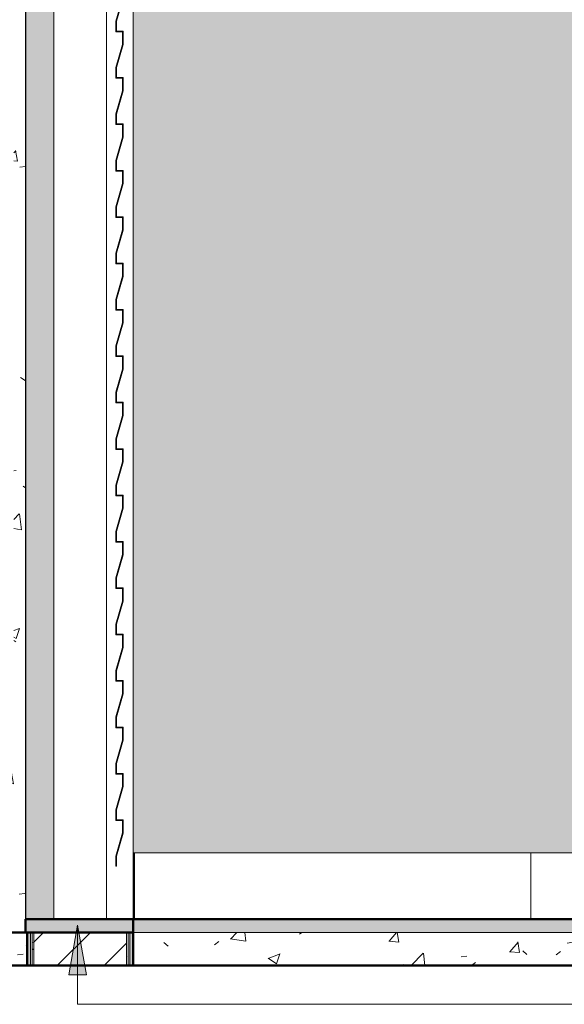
# Model space of a CAD drawing. Header units: metres. Extents: x 0.1 to 25.2, y -18.2 to 9.4.
# Tile 7 of 10: x 21.3 to 22.1, y -0.1 to 1.4. Entities that reach past the tile are written whole.
import ezdxf

# ---------------------------------------------------------------- set-up
doc = ezdxf.new("R2010")
doc.units = ezdxf.units.M
doc.layers.add('A-DETL', color=7, linetype='Continuous', lineweight=5, true_color=0x00a600)
for name, color, linetype, lineweight in [('A-DETL-GENF', 7, 'Continuous', 5), ('A-DOOR', 7, 'Continuous', 5), ('A-FLOR', 7, 'Continuous', 5), ('A-FLOR-MCUT', 7, 'Continuous', 5), ('A-FLOR-PATT', 7, 'Continuous', 5), ('A-WALL', 7, 'Continuous', 5), ('A-WALL-PATT', 7, 'Continuous', 5), ('G-ANNO-TEXT', 7, 'Continuous', 9), ('I-WALL', 7, 'Continuous', 5)]:
    doc.layers.add(name, color=color, linetype=linetype, lineweight=lineweight)
pattern_1 = [(50, (6.40101, 0), (0.1821895, -0.015938), [0.01905, -0.20955]), (355, (6.40101, 0), (-0.0352423, 0.1910586), [0.01524, -0.16764]), (100.451, (6.41619, -0.00133), (0.146942, 0.1751196), [0.01619, -0.17809]), (46.184, (6.401, 0.0508), (0.2710768, -0.0420454), [0.02857, -0.31432]), (96.636, (6.4236, 0.0473), (0.237407, 0.2474328), [0.02429, -0.26714]), (351.184, (6.401, 0.0508), (0.237406, 0.247428), [0.02286, -0.25146]), (21, (6.42641, 0.0381), (0.1516197, -0.1022669), [0.01905, -0.20955]), (326, (6.42641, 0.0381), (0.0618035, 0.1841894), [0.01524, -0.16764]), (71.451, (6.43904, 0.02958), (0.213418, 0.0819242), [0.01619, -0.17809]), (37.5, (6.40101, 0), (0.00308637, 0.08455105), [0.00838, -0.15723, 0.00838, -0.1618, -0.16827]), (37.5, (6.40101, 0), (0.00308637, 0.08455105), [-0.33579, 0.00838, -0.15989]), (7.5, (6.40101, 0), (0.06681573, 0.10017824), [0.00838, -0.08865, 0.00838, -0.15342, -0.06414]), (7.5, (6.40101, 0), (0.06681573, 0.10017824), [-0.25883, 0.00838, -0.05575]), (327.5, (6.34437, 0), (0.13558658, -0.0057276), [0.00838, -0.05512, 0.00838, -0.18974, -0.26289]), (327.5, (6.34437, 0), (0.13558658, -0.0057276), [-0.26162, 0.00838, -0.25451]), (317.5, (6.31897, 0), (0.1481253, 0.0254287), [0.00838, -0.07417, 0.00838, -0.12319, -0.18669]), (317.5, (6.31897, 0), (0.1481253, 0.0254287), [-0.21412, 0.00838, -0.17831])]

# ---------------------------------------------------------------- blocks, each defined once
blk = doc.blocks.new('PORTA DE GIRO L_2886458-1b0')
at = {"layer": 'A-DOOR', "true_color": 0xfffffe}
blk.add_hatch(color=7, dxfattribs=at).paths.add_polyline_path([(15.449, 0.08), (15.45, 0.08), (15.4502, 0.0954), (15.46, 0.1301), (15.46, 0.15), (15.45, 0.15), (15.45, 0.165), (15.46, 0.2001), (15.46, 0.22), (15.45, 0.22), (15.45, 0.235), (15.46, 0.2701), (15.46, 0.29), (15.45, 0.29), (15.45, 0.305), (15.46, 0.3401), (15.46, 0.36), (15.45, 0.36), (15.45, 0.375), (15.46, 0.4101), (15.46, 0.43), (15.45, 0.43), (15.45, 0.445), (15.46, 0.4801), (15.46, 0.5), (15.45, 0.5), (15.45, 0.515), (15.46, 0.5501), (15.46, 0.57), (15.45, 0.57), (15.45, 0.585), (15.46, 0.6201), (15.46, 0.64), (15.45, 0.64), (15.45, 0.655), (15.46, 0.6901), (15.46, 0.71), (15.45, 0.71), (15.45, 0.725), (15.46, 0.7601), (15.46, 0.78), (15.45, 0.78), (15.45, 0.795), (15.46, 0.8301), (15.46, 0.85), (15.45, 0.85), (15.45, 0.865), (15.46, 0.9001), (15.46, 0.92), (15.45, 0.92), (15.45, 0.935), (15.46, 0.9701), (15.46, 0.99), (15.45, 0.99), (15.45, 1.005), (15.46, 1.0401), (15.46, 1.06), (15.45, 1.06), (15.45, 1.075), (15.46, 1.1101), (15.46, 1.13), (15.45, 1.13), (15.45, 1.145), (15.46, 1.1801), (15.46, 1.2), (15.45, 1.2), (15.45, 1.215), (15.46, 1.2501), (15.46, 1.27), (15.45, 1.27), (15.45, 1.285), (15.46, 1.3201), (15.46, 1.34), (15.45, 1.34), (15.45, 1.355), (15.46, 1.3901), (15.46, 1.41), (15.45, 1.41), (15.45, 1.425), (15.46, 1.4601), (15.46, 1.48), (15.45, 1.48), (15.45, 1.495), (15.46, 1.5301), (15.46, 1.55), (15.45, 1.55), (15.45, 1.565), (15.46, 1.6001), (15.46, 1.62), (15.45, 1.62), (15.45, 1.635), (15.46, 1.6701), (15.46, 1.69), (15.45, 1.69), (15.45, 1.705), (15.46, 1.7401), (15.46, 1.76), (15.45, 1.76), (15.45, 1.775), (15.46, 1.8101), (15.46, 1.83), (15.45, 1.83), (15.45, 1.845), (15.46, 1.8801), (15.46, 1.9), (15.45, 1.9), (15.45, 1.915), (15.46, 1.9501), (15.46, 1.97), (15.45, 1.97), (15.45, 1.985), (15.46, 2.0201), (15.46, 2.04), (15.45, 2.04), (15.45, 2.055), (15.449, 2.0551), (15.449, 2.039), (15.459, 2.039), (15.459, 2.0201), (15.449, 1.985), (15.449, 1.969), (15.459, 1.969), (15.459, 1.9501), (15.449, 1.915), (15.449, 1.899), (15.459, 1.899), (15.459, 1.8801), (15.449, 1.845), (15.449, 1.829), (15.459, 1.829), (15.459, 1.8101), (15.449, 1.775), (15.449, 1.759), (15.459, 1.759), (15.459, 1.7401), (15.449, 1.705), (15.449, 1.689), (15.459, 1.689), (15.459, 1.6701), (15.449, 1.635), (15.449, 1.619), (15.459, 1.619), (15.459, 1.6001), (15.449, 1.565), (15.449, 1.549), (15.459, 1.549), (15.459, 1.5301), (15.449, 1.495), (15.449, 1.479), (15.459, 1.479), (15.459, 1.4601), (15.449, 1.425), (15.449, 1.409), (15.459, 1.409), (15.459, 1.3901), (15.449, 1.355), (15.449, 1.339), (15.459, 1.339), (15.459, 1.3201), (15.449, 1.285), (15.449, 1.269), (15.459, 1.269), (15.459, 1.2501), (15.449, 1.215), (15.449, 1.199), (15.459, 1.199), (15.459, 1.1801), (15.449, 1.145), (15.449, 1.129), (15.459, 1.129), (15.459, 1.1101), (15.449, 1.075), (15.449, 1.059), (15.459, 1.059), (15.459, 1.0401), (15.449, 1.005), (15.449, 0.989), (15.459, 0.989), (15.459, 0.9701), (15.449, 0.935), (15.449, 0.919), (15.459, 0.919), (15.459, 0.9001), (15.449, 0.865), (15.449, 0.849), (15.459, 0.849), (15.459, 0.8301), (15.449, 0.795), (15.449, 0.779), (15.459, 0.779), (15.459, 0.7601), (15.449, 0.725), (15.449, 0.709), (15.459, 0.709), (15.459, 0.6901), (15.449, 0.655), (15.449, 0.639), (15.459, 0.639), (15.459, 0.6201), (15.449, 0.585), (15.449, 0.569), (15.459, 0.569), (15.459, 0.5501), (15.449, 0.515), (15.449, 0.499), (15.459, 0.499), (15.459, 0.4801), (15.449, 0.445), (15.449, 0.429), (15.459, 0.429), (15.459, 0.4101), (15.449, 0.375), (15.449, 0.359), (15.459, 0.359), (15.459, 0.3401), (15.449, 0.305), (15.449, 0.289), (15.459, 0.289), (15.459, 0.2701), (15.449, 0.235), (15.449, 0.219), (15.459, 0.219), (15.459, 0.2001), (15.449, 0.165), (15.449, 0.149), (15.459, 0.149), (15.459, 0.1301), (15.449, 0.095)])
at = {"layer": 'A-DOOR'}
for p, q in [((15.435, 2.085), (15.435, 0)), ((15.475, 2.085), (15.475, 0))]:
    blk.add_line(p, q, dxfattribs=at)
at = {"layer": 'A-DOOR', "lineweight": 15}
for p, q in [((15.459, 1.3901), (15.449, 1.3551)), ((15.45, 1.355), (15.46, 1.39)), ((15.449, 1.3551), (15.449, 1.339)), ((15.45, 1.34), (15.45, 1.355)), ((15.449, 1.339), (15.459, 1.339)), ((15.46, 1.34), (15.45, 1.34)), ((15.459, 1.339), (15.459, 1.3201)), ((15.46, 1.32), (15.46, 1.34)), ((15.459, 1.3201), (15.449, 1.2851)), ((15.45, 1.285), (15.46, 1.32)), ((15.449, 1.2851), (15.449, 1.269)), ((15.45, 1.27), (15.45, 1.285)), ((15.449, 1.269), (15.459, 1.269)), ((15.46, 1.27), (15.45, 1.27)), ((15.459, 1.269), (15.459, 1.2501)), ((15.46, 1.25), (15.46, 1.27)), ((15.459, 1.2501), (15.449, 1.2151)), ((15.45, 1.215), (15.46, 1.25)), ((15.449, 1.2151), (15.449, 1.199)), ((15.45, 1.2), (15.45, 1.215)), ((15.449, 1.199), (15.459, 1.199)), ((15.46, 1.2), (15.45, 1.2)), ((15.459, 1.199), (15.459, 1.1801)), ((15.46, 1.18), (15.46, 1.2)), ((15.459, 1.1801), (15.449, 1.1451)), ((15.45, 1.145), (15.46, 1.18)), ((15.449, 1.1451), (15.449, 1.129)), ((15.45, 1.13), (15.45, 1.145)), ((15.46, 1.13), (15.45, 1.13)), ((15.46, 1.11), (15.46, 1.13)), ((15.449, 1.129), (15.459, 1.129)), ((15.459, 1.129), (15.459, 1.1101)), ((15.459, 1.1101), (15.449, 1.0751)), ((15.45, 1.075), (15.46, 1.11)), ((15.449, 1.0751), (15.449, 1.059)), ((15.45, 1.06), (15.45, 1.075)), ((15.449, 1.059), (15.459, 1.059)), ((15.46, 1.06), (15.45, 1.06)), ((15.459, 1.059), (15.459, 1.0401)), ((15.46, 1.04), (15.46, 1.06)), ((15.459, 1.0401), (15.449, 1.0051)), ((15.45, 1.005), (15.46, 1.04)), ((15.449, 1.0051), (15.449, 0.989)), ((15.45, 0.99), (15.45, 1.005)), ((15.449, 0.989), (15.459, 0.989)), ((15.46, 0.99), (15.45, 0.99)), ((15.459, 0.989), (15.459, 0.9701)), ((15.46, 0.97), (15.46, 0.99)), ((15.459, 0.9701), (15.449, 0.9351)), ((15.45, 0.935), (15.46, 0.97)), ((15.449, 0.9351), (15.449, 0.919)), ((15.45, 0.92), (15.45, 0.935)), ((15.449, 0.919), (15.459, 0.919)), ((15.46, 0.92), (15.45, 0.92)), ((15.459, 0.919), (15.459, 0.9001)), ((15.46, 0.9), (15.46, 0.92)), ((15.459, 0.9001), (15.449, 0.8651)), ((15.45, 0.865), (15.46, 0.9)), ((15.449, 0.8651), (15.449, 0.849)), ((15.45, 0.85), (15.45, 0.865)), ((15.449, 0.849), (15.459, 0.849)), ((15.46, 0.85), (15.45, 0.85)), ((15.459, 0.849), (15.459, 0.8301)), ((15.46, 0.83), (15.46, 0.85)), ((15.459, 0.8301), (15.449, 0.7951)), ((15.45, 0.795), (15.46, 0.83)), ((15.449, 0.7951), (15.449, 0.779)), ((15.45, 0.78), (15.45, 0.795)), ((15.449, 0.779), (15.459, 0.779)), ((15.46, 0.78), (15.45, 0.78)), ((15.459, 0.779), (15.459, 0.7601)), ((15.46, 0.76), (15.46, 0.78)), ((15.459, 0.7601), (15.449, 0.7251)), ((15.45, 0.725), (15.46, 0.76)), ((15.449, 0.7251), (15.449, 0.709)), ((15.45, 0.71), (15.45, 0.725)), ((15.449, 0.709), (15.459, 0.709)), ((15.46, 0.71), (15.45, 0.71)), ((15.459, 0.709), (15.459, 0.6901)), ((15.46, 0.69), (15.46, 0.71)), ((15.459, 0.6901), (15.449, 0.6551)), ((15.45, 0.655), (15.46, 0.69)), ((15.449, 0.6551), (15.449, 0.639)), ((15.45, 0.64), (15.45, 0.655)), ((15.449, 0.639), (15.459, 0.639)), ((15.46, 0.64), (15.45, 0.64)), ((15.459, 0.639), (15.459, 0.6201)), ((15.46, 0.62), (15.46, 0.64)), ((15.459, 0.6201), (15.449, 0.5851)), ((15.45, 0.585), (15.46, 0.62)), ((15.449, 0.5851), (15.449, 0.569)), ((15.45, 0.57), (15.45, 0.585)), ((15.449, 0.569), (15.459, 0.569)), ((15.46, 0.57), (15.45, 0.57)), ((15.459, 0.569), (15.459, 0.5501)), ((15.46, 0.55), (15.46, 0.57)), ((15.459, 0.5501), (15.449, 0.5151)), ((15.45, 0.515), (15.46, 0.55)), ((15.449, 0.5151), (15.449, 0.499)), ((15.45, 0.5), (15.45, 0.515)), ((15.449, 0.499), (15.459, 0.499)), ((15.46, 0.5), (15.45, 0.5)), ((15.459, 0.499), (15.459, 0.4801)), ((15.46, 0.48), (15.46, 0.5)), ((15.459, 0.4801), (15.449, 0.4451)), ((15.45, 0.445), (15.46, 0.48)), ((15.449, 0.4451), (15.449, 0.429)), ((15.45, 0.43), (15.45, 0.445)), ((15.449, 0.429), (15.459, 0.429)), ((15.46, 0.43), (15.45, 0.43)), ((15.459, 0.429), (15.459, 0.4101)), ((15.46, 0.41), (15.46, 0.43)), ((15.459, 0.4101), (15.449, 0.3751)), ((15.45, 0.375), (15.46, 0.41)), ((15.449, 0.3751), (15.449, 0.359)), ((15.45, 0.36), (15.45, 0.375)), ((15.449, 0.359), (15.459, 0.359)), ((15.46, 0.36), (15.45, 0.36)), ((15.459, 0.359), (15.459, 0.3401)), ((15.46, 0.34), (15.46, 0.36)), ((15.459, 0.3401), (15.449, 0.3051)), ((15.45, 0.305), (15.46, 0.34)), ((15.449, 0.3051), (15.449, 0.289)), ((15.45, 0.29), (15.45, 0.305)), ((15.449, 0.289), (15.459, 0.289)), ((15.46, 0.29), (15.45, 0.29)), ((15.459, 0.289), (15.459, 0.2701)), ((15.46, 0.27), (15.46, 0.29)), ((15.459, 0.2701), (15.449, 0.2351)), ((15.45, 0.235), (15.46, 0.27)), ((15.449, 0.2351), (15.449, 0.219)), ((15.45, 0.22), (15.45, 0.235)), ((15.449, 0.219), (15.459, 0.219)), ((15.46, 0.22), (15.45, 0.22)), ((15.459, 0.219), (15.459, 0.2001)), ((15.46, 0.2), (15.46, 0.22)), ((15.459, 0.2001), (15.449, 0.1651)), ((15.45, 0.165), (15.46, 0.2)), ((15.449, 0.1651), (15.449, 0.149)), ((15.45, 0.15), (15.45, 0.165)), ((15.449, 0.149), (15.459, 0.149)), ((15.46, 0.15), (15.45, 0.15)), ((15.459, 0.149), (15.459, 0.1301)), ((15.46, 0.13), (15.46, 0.15)), ((15.459, 0.1301), (15.449, 0.0951)), ((15.45, 0.095), (15.46, 0.13)), ((15.449, 0.0951), (15.449, 0.08)), ((15.45, 0.08), (15.45, 0.095)), ((15.449, 0.08), (15.45, 0.08))]:
    blk.add_line(p, q, dxfattribs=at)

msp = doc.modelspace()

# ---------------------------------------------------------------- hatches: boundary and pattern name
at = {"layer": 'A-DETL-GENF', "true_color": 0xdbcc9e}
msp.add_hatch(color=9, dxfattribs=at).paths.add_polyline_path([(21.2762, 0), (21.3163, 0), (21.3163, 2.1), (21.2738, 2.1), (21.2738, 0)])
at = {"layer": 'A-DETL-GENF', "true_color": 0x808080}
msp.add_hatch(color=8, dxfattribs=at).paths.add_polyline_path([(21.2738, -0.02), (21.4363, -0.02), (21.4363, 0), (21.2738, 0)])
at = {"layer": 'A-FLOR', "true_color": 0xbbc5c4}
msp.add_hatch(color=9, dxfattribs=at).paths.add_polyline_path([(21.6861, -0.02), (24.0363, -0.02), (24.0363, 0), (21.4363, 0), (21.4363, -0.02), (21.5175, -0.02)])
at = {"layer": 'A-FLOR-PATT', "true_color": 0x787878}
h = msp.add_hatch(dxfattribs=at)
h.set_pattern_fill('FP_10', color=8, style=0, pattern_type=2)
h.set_pattern_definition(pattern_1)
h.paths.add_polyline_path([(21.2738, -0.07), (21.2763, -0.07), (21.2762, -0.02), (20.276, -0.02), (20.276, -0.07), (21.2161, -0.07)])
h = msp.add_hatch(dxfattribs=at)
h.set_pattern_fill('FP_10', color=8, style=0, pattern_type=2)
h.set_pattern_definition(pattern_1)
h.paths.add_polyline_path([(21.6861, -0.07), (24.0363, -0.07), (24.0363, -0.02), (21.4363, -0.02), (21.4363, -0.07), (21.4511, -0.07)])
at = {"layer": 'A-WALL-PATT', "true_color": 0xa2a2a2}
h = msp.add_hatch(dxfattribs=at)
h.set_pattern_fill('FP_13', color=253, style=0, pattern_type=2)
h.set_pattern_definition([(50, (6.40101, 0), (0.1821895, -0.015938), [0.01905, -0.20955]), (355, (6.40101, 0), (-0.0352423, 0.1910586), [0.01524, -0.16764]), (100.451, (6.41619, -0.00133), (0.146942, 0.1751196), [0.01619, -0.17809]), (46.184, (6.401, 0.0508), (0.2710768, -0.0420454), [0.02857, -0.31432]), (96.636, (6.4236, 0.0473), (0.237407, 0.2474328), [0.02429, -0.26714]), (351.184, (6.401, 0.0508), (0.237406, 0.247428), [0.02286, -0.25146]), (21, (6.42641, 0.0381), (0.1516197, -0.1022669), [0.01905, -0.20955]), (326, (6.42641, 0.0381), (0.0618035, 0.1841894), [0.01524, -0.16764]), (71.451, (6.43904, 0.02958), (0.213418, 0.0819242), [0.01619, -0.17809]), (37.5, (6.40101, 0), (0.00308637, 0.08455105), [0.00838, -0.15723, 0.00838, -0.1618, -0.16827]), (37.5, (6.40101, 0), (0.00308637, 0.08455105), [-0.33579, 0.00838, -0.15989]), (7.5, (6.40101, 0), (0.06681573, 0.10017824), [0.00838, -0.08865, 0.00838, -0.15342, -0.06413]), (7.5, (6.40101, 0), (0.06681573, 0.10017824), [-0.25883, 0.00838, -0.05575]), (327.5, (6.34437, 0), (0.13558658, -0.0057276), [0.00838, -0.05512, 0.00838, -0.18974, -0.26289]), (327.5, (6.34437, 0), (0.13558658, -0.0057276), [-0.26162, 0.00838, -0.25451]), (317.5, (6.31897, 0), (0.1481253, 0.0254287), [0.00838, -0.07417, 0.00838, -0.12319, -0.18669]), (317.5, (6.31897, 0), (0.1481253, 0.0254287), [-0.21412, 0.00838, -0.17831])])
h.paths.add_polyline_path([(21.2717, -0.02), (21.2738, -0.02), (21.2738, 2.53), (20.276, 2.53), (20.276, -0.02), (21.2161, -0.02)])
h.paths.add_polyline_path([(21.2161, 0.35), (20.4763, 0.35), (20.4763, 2.3), (21.2563, 2.3), (21.2563, 0.35)])
at = {"layer": 'A-WALL-PATT', "true_color": 0x787878}
h = msp.add_hatch(dxfattribs=at)
h.set_pattern_fill('FP_10', color=8, style=0, pattern_type=2)
h.set_pattern_definition(pattern_1)
h.paths.add_polyline_path([(21.2863, -0.07), (21.2863, -0.02), (21.2838, -0.02), (21.2838, -0.07)])
h.paths.add_polyline_path([(21.2863, 2.1), (21.2863, 2.53), (21.2838, 2.53), (21.2838, 2.1)])
h = msp.add_hatch(dxfattribs=at)
h.set_pattern_fill('FP_10', color=8, style=0, pattern_type=2)
h.set_pattern_definition(pattern_1)
h.paths.add_polyline_path([(21.4263, -0.07), (21.4288, -0.07), (21.4288, -0.02), (21.4263, -0.02)])
h.paths.add_polyline_path([(21.4288, 2.1), (21.4288, 2.53), (21.4263, 2.53), (21.4263, 2.1)])
at = {"layer": 'A-WALL-PATT'}
h = msp.add_hatch(dxfattribs=at)
h.set_pattern_fill('FP_11', color=256, style=0, pattern_type=2)
h.set_pattern_definition([(45, (6.40101, 0), (-0.03535534, 0.03535534), [])])
h.paths.add_polyline_path([(21.3563, -0.07), (21.4263, -0.07), (21.4263, -0.02), (21.2863, -0.02), (21.2863, -0.07)])
h.paths.add_polyline_path([(21.4263, 2.1), (21.4263, 2.35), (21.2863, 2.35), (21.2863, 2.1), (21.3563, 2.1)])
at = {"layer": 'A-WALL-PATT', "true_color": 0x787878}
h = msp.add_hatch(dxfattribs=at)
h.set_pattern_fill('FP_15', color=8, style=0, pattern_type=2)
h.set_pattern_definition([(0, (21.4362, 0), (0, 0.6), []), (90, (21.4362, 0), (-0.6, 4e-17), [])])
h.paths.add_polyline_path([(21.4363, 0), (21.4383, 0), (21.4383, 0.1), (21.4363, 0.1), (21.4363, 0.05)])
h = msp.add_hatch(dxfattribs=at)
h.set_pattern_fill('FP_14', color=8, style=0, pattern_type=2)
h.set_pattern_definition([(0, (23.8362, 0), (0, 0.6), []), (90, (23.8362, 0), (-0.6, 4e-17), [])])
h.paths.add_polyline_path([(21.4383, 0), (24.0343, 0), (24.0343, 0.1), (21.4383, 0.1), (21.4383, 0.053)])
at = {"layer": 'G-ANNO-TEXT'}
msp.add_hatch(color=256, dxfattribs=at).paths.add_polyline_path([(21.3525, -0.009), (21.3393, -0.084), (21.3657, -0.084)])
at = {"layer": 'I-WALL', "true_color": 0xdbcc9e}
h = msp.add_hatch(color=9, dxfattribs=at)
h.paths.add_polyline_path([(21.2813, -0.07), (21.2813, -0.02), (21.2763, -0.02), (21.2763, -0.07)])
h.paths.add_polyline_path([(21.2763, 2.1), (21.2813, 2.1), (21.2813, 2.53), (21.2763, 2.53), (21.2763, 2.2488)])
at = {"layer": 'I-WALL', "true_color": 0xf4eccd}
h = msp.add_hatch(color=254, dxfattribs=at)
h.paths.add_polyline_path([(21.4363, -0.07), (21.4363, -0.02), (21.4313, -0.02), (21.4313, -0.07)])
h.paths.add_polyline_path([(21.4313, 2.1), (21.4363, 2.1), (21.4363, 2.53), (21.4313, 2.53), (21.4313, 2.2488)])
h = msp.add_hatch(color=254, dxfattribs=at)
h.paths.add_polyline_path([(21.4363, 0.1), (24.0363, 0.1), (24.0363, 2.53), (21.4363, 2.53), (21.4363, 0.2611)])
h.paths.add_polyline_path([(23.3363, 1.1), (22.1363, 1.1), (22.1363, 2.1), (23.3363, 2.1), (23.3363, 1.2549)])

# ---------------------------------------------------------------- linework, layer by layer
at = {"layer": 'A-DETL', "color": 7, "lineweight": 30}
msp.add_line((21.2738, 2.1), (21.2738, 0), dxfattribs=at)
at = {"layer": 'A-DETL', "color": 7}
msp.add_line((21.3163, 0), (21.3163, 2.08), dxfattribs=at)
at = {"layer": 'A-DETL', "color": 7, "lineweight": 50}
for p, q in [((21.2738, 0), (21.2738, -0.02)), ((21.2738, 0), (21.3163, 0)), ((21.4363, 0), (21.3163, 0)), ((21.4363, -0.02), (21.4363, 0)), ((21.2738, -0.02), (21.4363, -0.02))]:
    msp.add_line(p, q, dxfattribs=at)
at = {"layer": 'A-FLOR', "lineweight": 50}
for p, q in [((24.0363, 0), (21.4363, 0)), ((21.2738, -0.02), (20.276, -0.02)), ((20.276, -0.07), (24.0363, -0.07))]:
    msp.add_line(p, q, dxfattribs=at)
at = {"layer": 'A-FLOR-MCUT'}
msp.add_line((24.0363, -0.02), (21.4363, -0.02), dxfattribs=at)
at = {"layer": 'A-WALL'}
for p, q in [((24.0343, 0.1), (21.4363, 0.1)), ((21.4383, 0), (21.4383, 0.1)), ((21.2813, -0.07), (21.2813, -0.02)), ((21.2838, -0.07), (21.2838, -0.02)), ((21.2863, -0.07), (21.2863, -0.02)), ((21.4263, -0.07), (21.4263, -0.02)), ((21.4288, -0.07), (21.4288, -0.02)), ((21.4313, -0.07), (21.4313, -0.02))]:
    msp.add_line(p, q, dxfattribs=at)
at = {"layer": 'G-ANNO-TEXT'}
for p, q in [((21.3525, -0.009), (21.3393, -0.084)), ((21.3657, -0.084), (21.3525, -0.009)), ((21.3525, -0.009), (21.3525, -0.1285)), ((21.3393, -0.084), (21.3657, -0.084)), ((21.3525, -0.1285), (24.1234, -0.1285))]:
    msp.add_line(p, q, dxfattribs=at)
at = {"layer": 'I-WALL', "lineweight": 50}
for p, q in [((21.2763, -0.02), (21.2763, -0.07)), ((21.4363, -0.07), (21.4363, -0.02))]:
    msp.add_line(p, q, dxfattribs=at)

# ---------------------------------------------------------------- block references
at = {"layer": 'A-DOOR'}
msp.add_blockref('PORTA DE GIRO L_2886458-1b0', (5.9612, 0), dxfattribs=at)

doc.saveas('drawing.dxf')
